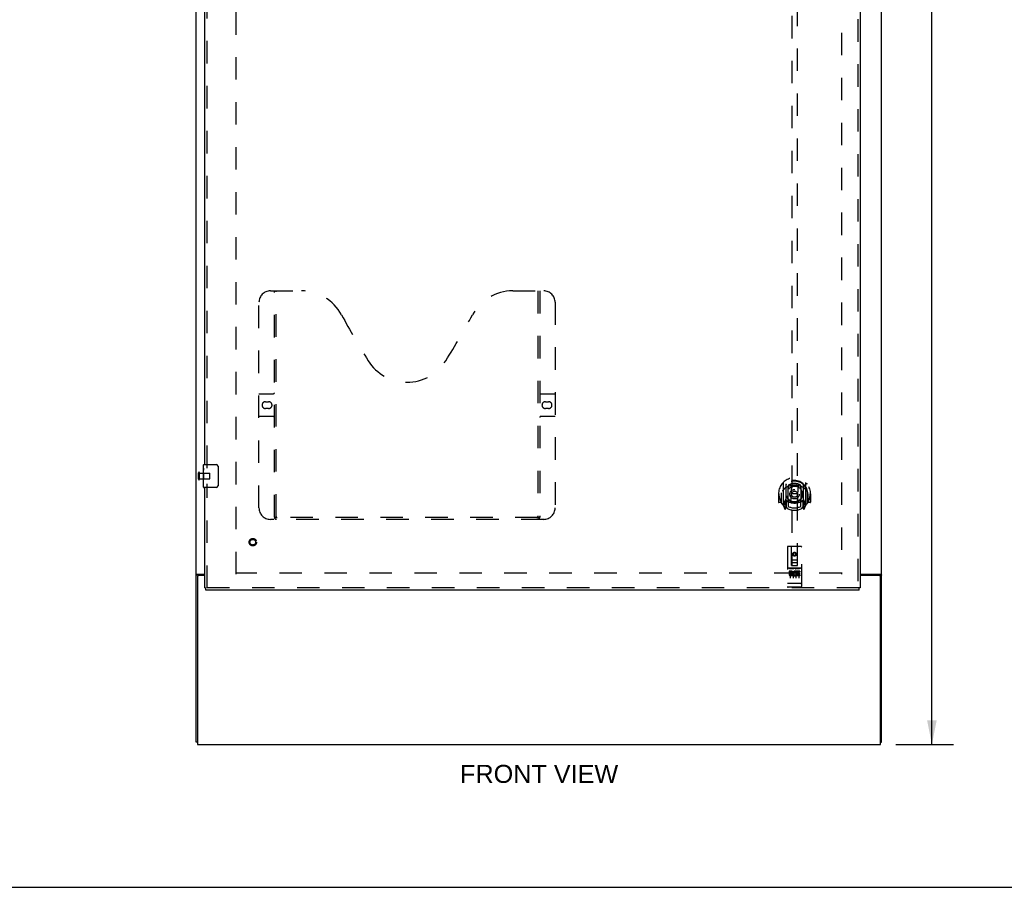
# Model space of a CAD drawing. Header units: inches. Extents: x 0 to 179, y 0 to 116.
# Tile 2 of 21: x 47 to 90, y 0 to 38. Entities that reach past the tile are written whole.
import ezdxf

# ---------------------------------------------------------------- set-up
doc = ezdxf.new("R2010")
doc.units = ezdxf.units.IN
doc.header["$LTSCALE"] = 9.842105
doc.header["$MEASUREMENT"] = 0
doc.linetypes.add('HIDDEN', pattern=[0.2, 0.1, -0.1])
doc.layers.get('0').update_dxf_attribs({"linetype": 'CONTINUOUS'})
for name, color, linetype in [('DEFAULT_2', 8, 'HIDDEN'), ('DIMENSIONS', 7, 'CONTINUOUS'), ('DOOR_ASSEMBLY', 7, 'CONTINUOUS')]:
    doc.layers.add(name, color=color, linetype=linetype)
doc.styles.get("Standard").update_dxf_attribs({"font": 'arial.ttf'})
doc.dimstyles.new('DIMSTYLE_1', dxfattribs={"dimtxt": 0.789474, "dimasz": 1.052632, "dimexe": 0.09, "dimexo": 0.07, "dimgap": 0.0375, "dimtad": 0, "dimtih": 1, "dimtoh": 1, "dimzin": 4, "dimdsep": 46, "dimtxsty": 'Standard', "dimblk": '_FILLED', "dimblk1": '_FILLED', "dimblk2": '_FILLED', "dimcen": 0.09, "dimadec": 3, "dimazin": 1, "dimtfac": 1, "dimtdec": 3, "dimtofl": 0, "dimtmove": 0, "dimatfit": 3, "dimldrblk": '_FILLED', "dimfxl": 0, "dimtolj": 1, "dimtzin": 4, "dimarcsym": 0})

# ---------------------------------------------------------------- blocks, each defined once
blk = doc.blocks.new('_FILLED')
at = {"color": 0, "linetype": 'ByBlock'}
blk.add_solid([(0, 0), (-1, 0.2), (-1, -0.2)], dxfattribs=at)
blk = doc.blocks.new('*D9')
at = {"layer": 'DIMENSIONS', "color": 2, "linetype": 'Continuous'}
for p, q in [((85.062, 78.254), (87.583, 78.254)), ((86.636, 78.254), (86.636, 43.044)), ((86.636, 6.254), (86.636, 41.465)), ((85.062, 6.254), (87.583, 6.254))]:
    blk.add_line(p, q, dxfattribs=at)
at = {"layer": 'DIMENSIONS', "color": 2, "linetype": 'Continuous', "xscale": 1.0526315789, "yscale": 1.0526315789, "zscale": 1.0526315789}
for p, rotation in [((86.636, 78.254), 90), ((86.636, 6.254), 270)]:
    blk.add_blockref('_FILLED', p, dxfattribs=dict(at, rotation=rotation))
at = {"layer": 'DIMENSIONS', "color": 2, "linetype": 'Continuous', "insert": (86.636, 42.649), "char_height": 0.7895, "width": 2.75876, "attachment_point": 2, "line_spacing_factor": 0.9}
blk.add_mtext('72.00', dxfattribs=at)

msp = doc.modelspace()

# ---------------------------------------------------------------- linework, layer by layer
at = {"color": 3, "linetype": 'Continuous'}
for p, q in [((54.437, 6.358), (54.437, 78.15)), ((84.437, 6.358), (84.437, 78.15)), ((54.489, 13.59), (54.489, 6.254)), ((54.496, 13.702), (54.812, 13.702)), ((54.812, 13.65), (54.549, 13.65)), ((83.499, 13.702), (84.377, 13.702)), ((84.325, 13.65), (83.499, 13.65)), ((84.385, 6.254), (84.385, 13.59)), ((54.489, 6.254), (84.385, 6.254))]:
    msp.add_line(p, q, dxfattribs=at)
at = {"color": 7, "linetype": 'Continuous'}
for p, q in [((54.541, 13.665), (54.437, 13.665)), ((54.541, 13.65), (54.541, 13.665)), ((84.333, 13.665), (84.437, 13.665)), ((84.333, 13.665), (84.333, 13.65)), ((54.489, 6.358), (54.437, 6.358)), ((84.385, 6.358), (84.437, 6.358)), ((0, 0), (178.947, 0))]:
    msp.add_line(p, q, dxfattribs=at)
at = {"color": 3, "linetype": 'Continuous'}
for points in [[(54.475, 13.692), (54.468, 13.689), (54.464, 13.687), (54.461, 13.686), (54.457, 13.685), (54.454, 13.683), (54.451, 13.682), (54.449, 13.68), (54.446, 13.679), (54.444, 13.677), (54.442, 13.676), (54.44, 13.674), (54.439, 13.672), (54.438, 13.671), (54.437, 13.669), (54.437, 13.667), (54.437, 13.665)], [(54.496, 13.702), (54.494, 13.701), (54.492, 13.699), (54.489, 13.698), (54.486, 13.696), (54.483, 13.695), (54.479, 13.693), (54.475, 13.692)], [(84.377, 13.702), (84.379, 13.701), (84.382, 13.699), (84.384, 13.698), (84.387, 13.696), (84.391, 13.695), (84.394, 13.693), (84.398, 13.692), (84.406, 13.689)], [(84.406, 13.689), (84.41, 13.687), (84.413, 13.686), (84.416, 13.685), (84.42, 13.683), (84.422, 13.682), (84.425, 13.68), (84.428, 13.679), (84.43, 13.677), (84.432, 13.676), (84.433, 13.674), (84.435, 13.672), (84.436, 13.671), (84.436, 13.669), (84.437, 13.667), (84.437, 13.665)]]:
    msp.add_lwpolyline(points, dxfattribs=at)
at = {"color": 7, "linetype": 'Continuous'}
for points in [[(54.558, 13.681), (54.554, 13.679), (54.552, 13.678), (54.55, 13.676), (54.548, 13.675), (54.546, 13.674), (54.544, 13.672), (54.543, 13.671), (54.542, 13.669), (54.541, 13.668), (54.541, 13.667), (54.541, 13.665)], [(54.573, 13.702), (54.573, 13.7), (54.573, 13.699), (54.573, 13.697), (54.572, 13.695), (54.572, 13.694), (54.571, 13.692), (54.57, 13.691), (54.569, 13.689), (54.567, 13.688), (54.565, 13.686), (54.564, 13.685), (54.562, 13.684), (54.56, 13.683), (54.558, 13.681)], [(84.301, 13.702), (84.301, 13.7), (84.301, 13.699), (84.301, 13.697), (84.301, 13.695), (84.302, 13.694), (84.303, 13.692), (84.304, 13.691), (84.305, 13.689), (84.307, 13.688), (84.308, 13.686), (84.31, 13.685), (84.312, 13.684), (84.314, 13.683), (84.316, 13.681), (84.32, 13.679)], [(84.32, 13.679), (84.322, 13.678), (84.324, 13.676), (84.326, 13.675), (84.328, 13.674), (84.33, 13.672), (84.331, 13.671), (84.332, 13.669), (84.332, 13.668), (84.333, 13.667), (84.333, 13.665)]]:
    msp.add_lwpolyline(points, dxfattribs=at)
at = {"color": 3, "linetype": 'Continuous'}
for centre, start, end in [((54.549, 13.59), 90, 180), ((84.325, 13.59), 0, 90)]:
    msp.add_arc(centre, 0.06, start, end, dxfattribs=at)
at = {"layer": 'DEFAULT_2', "color": 8, "linetype": 'HIDDEN'}
for p, q in [((56.187, 13.702), (56.187, 74.806)), ((82.687, 74.806), (82.687, 13.702)), ((54.541, 17.862), (54.541, 18.146)), ((54.584, 17.862), (54.584, 18.146)), ((54.584, 18.128), (55.031, 18.128)), ((55.041, 17.89), (55.041, 18.118)), ((54.584, 17.88), (55.031, 17.88)), ((82.687, 13.754), (56.187, 13.754))]:
    msp.add_line(p, q, dxfattribs=at)
for centre, radius, start, end in [((54.562, 18.146), 0.0215, 360, 180), ((55.031, 18.118), 0.01, 360, 90), ((54.562, 17.862), 0.0215, 180, 0), ((55.031, 17.89), 0.01, 270, 0)]:
    msp.add_arc(centre, radius, start, end, dxfattribs=at)
at = {"layer": 'DOOR_ASSEMBLY', "color": 8, "linetype": 'HIDDEN'}
for p, q in [((83.395, 75.4), (83.395, 13.108)), ((54.916, 18.349), (54.916, 43.909)), ((80.499, 42.084), (80.499, 14.082)), ((80.749, 14.082), (80.749, 42.084)), ((57.686, 26.108), (59.041, 26.108)), ((57.861, 16.198), (57.861, 26.108)), ((57.941, 16.228), (57.941, 26.108)), ((68.291, 26.108), (69.646, 26.108)), ((69.391, 26.108), (69.391, 16.228)), ((69.471, 26.108), (69.471, 16.198)), ((57.186, 16.608), (57.186, 25.608)), ((70.146, 25.608), (70.146, 16.608)), ((57.186, 21.608), (57.821, 21.608)), ((69.511, 21.608), (70.146, 21.608)), ((57.472, 21.258), (57.609, 21.258)), ((69.722, 21.258), (69.859, 21.258)), ((57.609, 20.958), (57.472, 20.958)), ((69.859, 20.958), (69.722, 20.958)), ((57.821, 20.608), (57.186, 20.608)), ((70.146, 20.608), (69.511, 20.608)), ((80.124, 17.71), (80.124, 16.742)), ((81.124, 16.742), (81.124, 17.71)), ((54.916, 13.108), (54.916, 17.659)), ((80.049, 17.272), (80.05, 17.275)), ((80.049, 16.815), (80.049, 17.272)), ((80.242, 17.656), (80.242, 16.64)), ((80.249, 17.631), (80.249, 16.628)), ((80.342, 16.908), (80.342, 17.539)), ((80.349, 17.591), (80.349, 17.488)), ((80.462, 17.565), (80.492, 17.226)), ((80.787, 17.565), (80.757, 17.226)), ((80.899, 17.488), (80.899, 17.591)), ((80.907, 17.539), (80.907, 16.908)), ((80.999, 17.631), (80.999, 16.628)), ((81.007, 17.656), (81.007, 16.64)), ((81.199, 17.272), (81.199, 17.275)), ((81.199, 16.815), (81.199, 17.272)), ((79.939, 17.226), (79.924, 17.226)), ((79.924, 17.226), (79.924, 16.853)), ((80.042, 16.838), (79.939, 16.838)), ((80.042, 17.226), (80.057, 17.226)), ((80.042, 17.226), (80.042, 16.838)), ((80.042, 16.838), (80.05, 16.853)), ((80.242, 16.897), (80.182, 16.897)), ((80.182, 16.897), (80.182, 16.747)), ((80.252, 16.86), (80.252, 16.653)), ((80.342, 16.898), (80.269, 16.898)), ((80.338, 16.88), (80.272, 16.88)), ((80.349, 16.927), (80.349, 16.675)), ((80.461, 16.882), (80.492, 17.226)), ((80.757, 17.226), (80.492, 17.226)), ((80.787, 16.882), (80.757, 17.226)), ((80.899, 16.675), (80.899, 16.927)), ((80.979, 16.898), (80.907, 16.898)), ((80.977, 16.88), (80.911, 16.88)), ((80.997, 16.653), (80.997, 16.86)), ((81.067, 16.897), (81.007, 16.897)), ((81.067, 16.747), (81.067, 16.897)), ((81.207, 17.226), (81.192, 17.226)), ((81.199, 16.853), (81.207, 16.838)), ((81.207, 17.226), (81.207, 16.838)), ((81.309, 16.838), (81.207, 16.838)), ((81.324, 17.226), (81.309, 17.226)), ((81.324, 17.226), (81.324, 16.853)), ((80.129, 16.731), (80.199, 16.556)), ((80.182, 16.747), (80.249, 16.747)), ((80.22, 16.8), (80.19, 16.754)), ((80.22, 16.636), (80.225, 16.633)), ((80.228, 16.559), (80.242, 16.64)), ((80.319, 16.578), (80.249, 16.687)), ((80.999, 16.687), (80.929, 16.578)), ((80.999, 16.747), (81.067, 16.747)), ((81.007, 16.64), (81.021, 16.559)), ((81.028, 16.636), (81.028, 16.636)), ((81.028, 16.636), (81.028, 16.636)), ((81.028, 16.636), (81.028, 16.636)), ((81.059, 16.754), (81.029, 16.8)), ((81.05, 16.556), (81.12, 16.731)), ((69.646, 16.108), (57.686, 16.108)), ((69.387, 16.188), (57.945, 16.188)), ((80.312, 14.892), (80.312, 13.167)), ((80.907, 14.922), (80.342, 14.922)), ((80.498, 14.082), (80.494, 14.892)), ((80.624, 14.654), (80.562, 14.618)), ((80.687, 14.618), (80.624, 14.654)), ((80.624, 14.654), (80.624, 14.643)), ((80.751, 14.082), (80.754, 14.892)), ((80.937, 13.167), (80.937, 14.892)), ((80.497, 14.332), (80.752, 14.332)), ((80.562, 14.618), (80.572, 14.612)), ((80.562, 14.618), (80.562, 14.546)), ((80.562, 14.546), (80.572, 14.552)), ((80.562, 14.546), (80.624, 14.51)), ((80.624, 14.643), (80.572, 14.612)), ((80.572, 14.612), (80.572, 14.552)), ((80.572, 14.552), (80.624, 14.521)), ((80.677, 14.612), (80.624, 14.643)), ((80.624, 14.521), (80.677, 14.552)), ((80.624, 14.51), (80.687, 14.546)), ((80.624, 14.51), (80.624, 14.521)), ((80.687, 14.618), (80.677, 14.612)), ((80.677, 14.552), (80.677, 14.612)), ((80.687, 14.546), (80.677, 14.552)), ((80.687, 14.546), (80.687, 14.618)), ((80.907, 13.965), (80.342, 13.965)), ((80.48, 13.843), (80.388, 13.843)), ((80.388, 13.843), (80.388, 13.8)), ((80.48, 13.8), (80.388, 13.8)), ((80.413, 13.949), (80.585, 13.949)), ((80.437, 13.834), (80.437, 13.528)), ((80.498, 14.082), (80.499, 14.082)), ((80.499, 14.082), (80.749, 14.082)), ((80.709, 14.207), (80.539, 14.207)), ((80.562, 13.834), (80.562, 13.528)), ((80.663, 13.949), (80.835, 13.949)), ((80.687, 13.834), (80.687, 13.528)), ((80.7, 13.807), (80.687, 13.789)), ((80.697, 13.832), (80.7, 13.831)), ((80.856, 13.843), (80.7, 13.843)), ((80.7, 13.843), (80.7, 13.831)), ((80.7, 13.807), (80.7, 13.63)), ((80.856, 13.8), (80.743, 13.8)), ((80.743, 13.8), (80.743, 13.757)), ((80.749, 14.082), (80.751, 14.082)), ((80.812, 13.834), (80.812, 13.528)), ((80.856, 13.843), (80.856, 13.8)), ((80.484, 13.757), (80.438, 13.757)), ((80.48, 13.716), (80.451, 13.716)), ((80.544, 13.672), (80.451, 13.672)), ((80.544, 13.63), (80.451, 13.63)), ((80.544, 13.672), (80.544, 13.63)), ((80.676, 13.678), (80.693, 13.639)), ((80.856, 13.63), (80.7, 13.63)), ((80.835, 13.757), (80.743, 13.757)), ((80.835, 13.714), (80.743, 13.714)), ((80.743, 13.714), (80.743, 13.672)), ((80.856, 13.672), (80.743, 13.672)), ((80.835, 13.757), (80.835, 13.714)), ((80.856, 13.672), (80.856, 13.63)), ((83.457, 13.108), (54.854, 13.108)), ((80.329, 13.296), (80.328, 13.296)), ((80.33, 13.295), (80.329, 13.296)), ((80.331, 13.295), (80.33, 13.295)), ((80.333, 13.295), (80.332, 13.295)), ((80.334, 13.295), (80.333, 13.295)), ((80.335, 13.295), (80.334, 13.295)), ((80.334, 13.295), (80.334, 13.295)), ((80.336, 13.295), (80.335, 13.295)), ((80.337, 13.295), (80.336, 13.295)), ((80.338, 13.295), (80.337, 13.295)), ((80.339, 13.295), (80.338, 13.295)), ((80.34, 13.295), (80.339, 13.295)), ((80.339, 13.295), (80.339, 13.295)), ((80.341, 13.295), (80.34, 13.295)), ((80.342, 13.295), (80.341, 13.295)), ((80.907, 13.295), (80.342, 13.295)), ((80.907, 13.137), (80.342, 13.137)), ((80.907, 13.295), (80.908, 13.295)), ((80.908, 13.295), (80.909, 13.295)), ((80.909, 13.295), (80.91, 13.295)), ((80.91, 13.295), (80.911, 13.295)), ((80.911, 13.295), (80.912, 13.295)), ((80.911, 13.295), (80.911, 13.295)), ((80.912, 13.295), (80.913, 13.295)), ((80.913, 13.295), (80.914, 13.295)), ((80.914, 13.295), (80.915, 13.295)), ((80.915, 13.295), (80.916, 13.295)), ((80.916, 13.295), (80.917, 13.295)), ((80.916, 13.295), (80.916, 13.295)), ((80.917, 13.295), (80.918, 13.295)), ((80.918, 13.295), (80.919, 13.295)), ((80.919, 13.296), (80.92, 13.296)), ((80.919, 13.295), (80.919, 13.296)), ((80.92, 13.296), (80.921, 13.296))]:
    msp.add_line(p, q, dxfattribs=at)
at = {"layer": 'DOOR_ASSEMBLY', "color": 3, "linetype": 'Continuous'}
for p, q in [((83.499, 75.4), (83.499, 13.108)), ((54.812, 18.504), (54.812, 43.754)), ((54.812, 13.108), (54.812, 17.504)), ((83.457, 13.004), (54.854, 13.004))]:
    msp.add_line(p, q, dxfattribs=at)
at = {"layer": 'DOOR_ASSEMBLY', "color": 7, "linetype": 'Continuous'}
for p, q in [((54.752, 18.344), (54.752, 18.489)), ((54.752, 18.086), (54.752, 18.343)), ((54.758, 18.287), (54.752, 18.287)), ((54.752, 18.119), (54.759, 18.119)), ((54.759, 18.119), (54.759, 18.256)), ((54.767, 18.504), (55.307, 18.504)), ((55.407, 18.404), (55.407, 17.604)), ((54.752, 17.519), (54.752, 18.083)), ((54.753, 18.057), (54.752, 18.057)), ((54.752, 17.925), (54.758, 17.925)), ((54.752, 17.889), (54.759, 17.889)), ((54.752, 17.826), (54.759, 17.826)), ((54.759, 17.658), (54.759, 17.889)), ((54.752, 17.658), (54.759, 17.658)), ((55.307, 17.504), (54.767, 17.504)), ((54.812, 13.108), (54.854, 13.108)), ((54.854, 13.004), (54.854, 13.108)), ((83.499, 13.108), (83.457, 13.108)), ((83.457, 13.004), (83.457, 13.108))]:
    msp.add_line(p, q, dxfattribs=at)
for points in [[(54.752, 18.344), (54.752, 18.34), (54.752, 18.335), (54.753, 18.33), (54.754, 18.324), (54.755, 18.317), (54.755, 18.309), (54.756, 18.301), (54.757, 18.292)], [(54.757, 18.292), (54.758, 18.284), (54.758, 18.274), (54.759, 18.265), (54.759, 18.256)], [(55.4, 18.44), (55.402, 18.435), (55.404, 18.429), (55.405, 18.423), (55.406, 18.417), (55.407, 18.411), (55.407, 18.404)], [(54.752, 18.086), (54.752, 18.078), (54.753, 18.069), (54.753, 18.059)], [(54.753, 18.059), (54.754, 18.048), (54.755, 18.037), (54.756, 18.025), (54.757, 18.013), (54.758, 18.001), (54.758, 17.988), (54.759, 17.975), (54.759, 17.962), (54.759, 17.949), (54.758, 17.937), (54.758, 17.924), (54.757, 17.912), (54.756, 17.9)], [(55.407, 17.604), (55.407, 17.598), (55.406, 17.592), (55.405, 17.586), (55.404, 17.58), (55.402, 17.574), (55.4, 17.568)]]:
    msp.add_lwpolyline(points, dxfattribs=at)
at = {"layer": 'DOOR_ASSEMBLY', "color": 8, "linetype": 'HIDDEN'}
for points in [[(80.079, 17.665), (80.08, 17.665), (80.08, 17.666), (80.081, 17.667), (80.082, 17.668), (80.082, 17.669), (80.083, 17.67), (80.084, 17.67), (80.085, 17.671), (80.085, 17.672), (80.086, 17.673), (80.087, 17.673), (80.088, 17.674), (80.089, 17.675), (80.089, 17.675), (80.09, 17.676), (80.091, 17.677), (80.092, 17.677), (80.093, 17.678), (80.093, 17.679), (80.094, 17.679), (80.095, 17.68), (80.096, 17.68), (80.097, 17.681), (80.098, 17.682), (80.099, 17.682), (80.099, 17.683), (80.1, 17.683), (80.101, 17.684), (80.102, 17.684), (80.103, 17.685), (80.104, 17.685), (80.105, 17.686), (80.106, 17.686), (80.107, 17.686)], [(81.142, 17.686), (81.143, 17.686), (81.144, 17.686), (81.145, 17.685), (81.146, 17.685), (81.147, 17.684), (81.147, 17.684), (81.148, 17.683), (81.149, 17.683), (81.15, 17.682), (81.151, 17.682), (81.152, 17.681), (81.153, 17.68), (81.154, 17.68), (81.154, 17.679), (81.155, 17.679), (81.156, 17.678), (81.157, 17.677), (81.158, 17.677), (81.159, 17.676), (81.159, 17.675), (81.16, 17.675), (81.161, 17.674), (81.162, 17.673), (81.162, 17.673), (81.163, 17.672), (81.164, 17.671), (81.165, 17.67), (81.166, 17.67), (81.166, 17.669), (81.167, 17.668), (81.168, 17.667), (81.168, 17.666), (81.169, 17.665), (81.17, 17.665)], [(80.17, 17.441), (80.169, 17.44), (80.167, 17.438), (80.165, 17.437), (80.164, 17.435), (80.162, 17.434), (80.161, 17.432), (80.159, 17.431), (80.157, 17.429), (80.155, 17.427), (80.154, 17.425), (80.152, 17.423), (80.15, 17.421), (80.148, 17.419), (80.146, 17.417), (80.144, 17.415), (80.142, 17.412), (80.14, 17.41), (80.138, 17.407), (80.136, 17.405), (80.134, 17.402), (80.131, 17.399), (80.129, 17.396), (80.127, 17.393), (80.125, 17.39), (80.122, 17.386), (80.12, 17.383), (80.117, 17.379), (80.115, 17.376), (80.112, 17.372), (80.109, 17.368), (80.107, 17.363), (80.104, 17.359), (80.101, 17.354), (80.098, 17.35), (80.095, 17.344), (80.092, 17.339)], [(80.436, 17.583), (80.442, 17.584), (80.447, 17.586), (80.453, 17.587), (80.458, 17.588), (80.464, 17.59), (80.469, 17.591), (80.474, 17.592), (80.48, 17.593), (80.485, 17.594), (80.491, 17.595), (80.496, 17.597), (80.502, 17.598), (80.507, 17.598), (80.513, 17.599), (80.518, 17.6), (80.524, 17.601), (80.53, 17.602), (80.535, 17.603), (80.541, 17.603), (80.546, 17.604), (80.552, 17.605), (80.557, 17.605), (80.563, 17.606), (80.568, 17.606), (80.574, 17.606), (80.58, 17.607), (80.585, 17.607), (80.591, 17.608), (80.596, 17.608), (80.602, 17.608), (80.608, 17.608), (80.613, 17.608), (80.619, 17.608), (80.624, 17.608), (80.63, 17.608), (80.636, 17.608), (80.641, 17.608), (80.647, 17.608), (80.652, 17.608), (80.658, 17.608), (80.664, 17.607), (80.669, 17.607), (80.675, 17.606), (80.68, 17.606), (80.686, 17.606), (80.691, 17.605), (80.697, 17.605), (80.703, 17.604), (80.708, 17.603), (80.714, 17.603), (80.719, 17.602), (80.725, 17.601), (80.73, 17.6), (80.736, 17.599), (80.741, 17.598), (80.747, 17.598), (80.752, 17.597), (80.758, 17.595), (80.763, 17.594), (80.769, 17.593), (80.774, 17.592), (80.78, 17.591), (80.785, 17.59), (80.791, 17.588), (80.796, 17.587), (80.802, 17.586), (80.807, 17.584), (80.812, 17.583)], [(81.157, 17.339), (81.154, 17.344), (81.151, 17.35), (81.148, 17.354), (81.145, 17.359), (81.142, 17.363), (81.139, 17.368), (81.137, 17.372), (81.134, 17.376), (81.132, 17.379), (81.129, 17.383), (81.127, 17.386), (81.124, 17.39), (81.122, 17.393), (81.12, 17.396), (81.117, 17.399), (81.115, 17.402), (81.113, 17.405), (81.111, 17.407), (81.109, 17.41), (81.107, 17.412), (81.105, 17.415), (81.103, 17.417), (81.101, 17.419), (81.099, 17.421), (81.097, 17.423), (81.095, 17.425), (81.093, 17.427), (81.092, 17.429), (81.09, 17.431), (81.088, 17.432), (81.087, 17.434), (81.085, 17.435), (81.083, 17.437), (81.082, 17.438), (81.08, 17.44), (81.079, 17.441)], [(80.107, 16.765), (80.106, 16.766), (80.105, 16.766), (80.104, 16.766), (80.103, 16.767), (80.102, 16.767), (80.101, 16.768), (80.1, 16.768), (80.099, 16.769), (80.099, 16.769), (80.098, 16.77), (80.097, 16.771), (80.096, 16.771), (80.095, 16.772), (80.094, 16.772), (80.093, 16.773), (80.093, 16.774), (80.092, 16.774), (80.091, 16.775), (80.09, 16.776), (80.089, 16.776), (80.089, 16.777), (80.088, 16.778), (80.087, 16.778), (80.086, 16.779), (80.085, 16.78), (80.085, 16.781), (80.084, 16.781), (80.083, 16.782), (80.082, 16.783), (80.082, 16.784), (80.081, 16.785), (80.08, 16.785), (80.08, 16.786), (80.079, 16.787)], [(81.17, 16.787), (81.169, 16.786), (81.168, 16.785), (81.168, 16.785), (81.167, 16.784), (81.166, 16.783), (81.166, 16.782), (81.165, 16.781), (81.164, 16.781), (81.163, 16.78), (81.162, 16.779), (81.162, 16.778), (81.161, 16.778), (81.16, 16.777), (81.159, 16.776), (81.159, 16.776), (81.158, 16.775), (81.157, 16.774), (81.156, 16.774), (81.155, 16.773), (81.154, 16.772), (81.154, 16.772), (81.153, 16.771), (81.152, 16.771), (81.151, 16.77), (81.15, 16.769), (81.149, 16.769), (81.148, 16.768), (81.147, 16.768), (81.147, 16.767), (81.146, 16.767), (81.145, 16.766), (81.144, 16.766), (81.143, 16.766), (81.142, 16.765)], [(57.851, 16.228), (57.867, 16.217), (57.883, 16.208), (57.899, 16.2), (57.914, 16.194), (57.93, 16.19), (57.945, 16.188)], [(69.387, 16.188), (69.402, 16.19), (69.417, 16.194), (69.433, 16.2), (69.449, 16.208), (69.465, 16.217), (69.481, 16.228)], [(80.407, 13.948), (80.407, 13.948), (80.407, 13.948), (80.407, 13.948), (80.407, 13.948), (80.407, 13.948), (80.407, 13.948), (80.408, 13.948), (80.408, 13.948), (80.408, 13.948), (80.408, 13.948), (80.408, 13.948), (80.408, 13.948), (80.408, 13.948), (80.408, 13.948), (80.408, 13.948), (80.408, 13.948), (80.409, 13.948), (80.409, 13.948), (80.409, 13.948), (80.409, 13.948), (80.409, 13.948), (80.409, 13.948), (80.409, 13.948), (80.41, 13.948), (80.41, 13.949), (80.41, 13.949), (80.41, 13.949), (80.41, 13.949), (80.41, 13.949), (80.41, 13.949), (80.411, 13.949), (80.411, 13.949), (80.411, 13.949), (80.411, 13.949), (80.411, 13.949), (80.411, 13.949), (80.412, 13.949), (80.412, 13.949), (80.412, 13.949), (80.412, 13.949), (80.412, 13.949), (80.413, 13.949), (80.413, 13.949), (80.413, 13.949), (80.413, 13.949)], [(80.585, 13.949), (80.585, 13.949), (80.586, 13.949), (80.586, 13.949), (80.586, 13.949), (80.586, 13.949), (80.587, 13.949), (80.587, 13.949), (80.587, 13.949), (80.587, 13.949), (80.587, 13.949), (80.587, 13.949), (80.588, 13.949), (80.588, 13.949), (80.588, 13.949), (80.588, 13.949), (80.588, 13.949), (80.588, 13.949), (80.589, 13.949), (80.589, 13.949), (80.589, 13.949), (80.589, 13.949), (80.589, 13.948), (80.589, 13.948), (80.589, 13.948), (80.59, 13.948), (80.59, 13.948), (80.59, 13.948), (80.59, 13.948), (80.59, 13.948), (80.59, 13.948), (80.59, 13.948), (80.59, 13.948), (80.591, 13.948), (80.591, 13.948), (80.591, 13.948), (80.591, 13.948), (80.591, 13.948), (80.591, 13.948), (80.591, 13.948), (80.591, 13.948), (80.591, 13.948), (80.592, 13.948), (80.592, 13.948), (80.592, 13.948), (80.592, 13.948), (80.592, 13.948)], [(80.657, 13.948), (80.657, 13.948), (80.657, 13.948), (80.657, 13.948), (80.657, 13.948), (80.657, 13.948), (80.657, 13.948), (80.658, 13.948), (80.658, 13.948), (80.658, 13.948), (80.658, 13.948), (80.658, 13.948), (80.658, 13.948), (80.658, 13.948), (80.658, 13.948), (80.658, 13.948), (80.659, 13.948), (80.659, 13.948), (80.659, 13.948), (80.659, 13.948), (80.659, 13.948), (80.659, 13.948), (80.659, 13.948), (80.659, 13.948), (80.66, 13.948), (80.66, 13.949), (80.66, 13.949), (80.66, 13.949), (80.66, 13.949), (80.66, 13.949), (80.66, 13.949), (80.661, 13.949), (80.661, 13.949), (80.661, 13.949), (80.661, 13.949), (80.661, 13.949), (80.661, 13.949), (80.662, 13.949), (80.662, 13.949), (80.662, 13.949), (80.662, 13.949), (80.662, 13.949), (80.663, 13.949), (80.663, 13.949), (80.663, 13.949), (80.663, 13.949)], [(80.835, 13.949), (80.835, 13.949), (80.836, 13.949), (80.836, 13.949), (80.836, 13.949), (80.836, 13.949), (80.837, 13.949), (80.837, 13.949), (80.837, 13.949), (80.837, 13.949), (80.837, 13.949), (80.837, 13.949), (80.838, 13.949), (80.838, 13.949), (80.838, 13.949), (80.838, 13.949), (80.838, 13.949), (80.838, 13.949), (80.839, 13.949), (80.839, 13.949), (80.839, 13.949), (80.839, 13.949), (80.839, 13.948), (80.839, 13.948), (80.839, 13.948), (80.84, 13.948), (80.84, 13.948), (80.84, 13.948), (80.84, 13.948), (80.84, 13.948), (80.84, 13.948), (80.84, 13.948), (80.84, 13.948), (80.841, 13.948), (80.841, 13.948), (80.841, 13.948), (80.841, 13.948), (80.841, 13.948), (80.841, 13.948), (80.841, 13.948), (80.841, 13.948), (80.841, 13.948), (80.842, 13.948), (80.842, 13.948), (80.842, 13.948), (80.842, 13.948), (80.842, 13.948)], [(80.328, 13.296), (80.328, 13.296), (80.327, 13.296), (80.327, 13.296), (80.327, 13.296), (80.326, 13.296), (80.326, 13.296), (80.326, 13.296), (80.325, 13.296), (80.325, 13.296), (80.325, 13.296), (80.324, 13.296), (80.324, 13.296), (80.323, 13.296), (80.323, 13.296), (80.323, 13.297), (80.323, 13.297), (80.322, 13.297), (80.322, 13.297), (80.322, 13.297), (80.321, 13.297), (80.321, 13.297), (80.321, 13.297), (80.32, 13.297), (80.32, 13.297), (80.32, 13.297), (80.319, 13.297), (80.319, 13.297), (80.319, 13.297), (80.319, 13.298), (80.318, 13.298), (80.318, 13.298), (80.318, 13.298), (80.318, 13.298), (80.317, 13.298), (80.317, 13.298), (80.317, 13.298), (80.317, 13.298), (80.316, 13.298), (80.316, 13.298), (80.316, 13.298), (80.316, 13.299), (80.316, 13.299), (80.315, 13.299), (80.315, 13.299), (80.315, 13.299), (80.315, 13.299), (80.315, 13.299), (80.314, 13.299), (80.314, 13.299), (80.314, 13.299), (80.314, 13.3), (80.314, 13.3), (80.314, 13.3), (80.314, 13.3), (80.313, 13.3), (80.313, 13.3), (80.313, 13.3), (80.313, 13.3), (80.313, 13.3), (80.313, 13.3), (80.313, 13.3), (80.313, 13.301), (80.313, 13.301), (80.312, 13.301), (80.312, 13.301), (80.312, 13.301), (80.312, 13.301), (80.312, 13.301), (80.312, 13.301), (80.312, 13.301), (80.312, 13.302), (80.312, 13.302), (80.312, 13.302), (80.312, 13.302), (80.312, 13.302), (80.312, 13.302), (80.312, 13.302), (80.312, 13.302)], [(80.332, 13.295), (80.331, 13.295), (80.331, 13.295)], [(80.921, 13.296), (80.921, 13.296), (80.922, 13.296), (80.922, 13.296), (80.922, 13.296), (80.923, 13.296), (80.923, 13.296), (80.924, 13.296), (80.924, 13.296), (80.924, 13.296), (80.925, 13.296), (80.925, 13.296), (80.925, 13.296), (80.926, 13.296), (80.926, 13.297), (80.926, 13.297), (80.927, 13.297), (80.927, 13.297), (80.927, 13.297), (80.927, 13.297), (80.928, 13.297), (80.928, 13.297), (80.928, 13.297), (80.929, 13.297), (80.929, 13.297), (80.929, 13.297), (80.93, 13.297), (80.93, 13.297), (80.93, 13.298), (80.93, 13.298), (80.931, 13.298), (80.931, 13.298), (80.931, 13.298), (80.931, 13.298), (80.932, 13.298), (80.932, 13.298), (80.932, 13.298), (80.932, 13.298), (80.932, 13.298), (80.933, 13.298), (80.933, 13.299), (80.933, 13.299), (80.933, 13.299), (80.934, 13.299), (80.934, 13.299), (80.934, 13.299), (80.934, 13.299), (80.934, 13.299), (80.934, 13.299), (80.935, 13.299), (80.935, 13.3), (80.935, 13.3), (80.935, 13.3), (80.935, 13.3), (80.935, 13.3), (80.935, 13.3), (80.936, 13.3), (80.936, 13.3), (80.936, 13.3), (80.936, 13.3), (80.936, 13.3), (80.936, 13.301), (80.936, 13.301), (80.936, 13.301), (80.936, 13.301), (80.936, 13.301), (80.937, 13.301), (80.937, 13.301), (80.937, 13.301), (80.937, 13.301), (80.937, 13.302), (80.937, 13.302), (80.937, 13.302), (80.937, 13.302), (80.937, 13.302), (80.937, 13.302), (80.937, 13.302), (80.937, 13.302)]]:
    msp.add_lwpolyline(points, dxfattribs=at)
for centre, radius in [((80.624, 17.208), 0.35), ((80.624, 17.208), 0.335), ((80.624, 17.208), 0.205), ((80.624, 17.208), 0.133), ((56.916, 15.108), 0.164), ((56.916, 15.108), 0.124), ((80.624, 14.582), 0.085), ((80.624, 14.582), 0.0845)]:
    msp.add_circle(centre, radius, dxfattribs=at)
for centre, radius, start, end in [((57.686, 25.608), 0.5, 90, 180), ((59.041, 24.108), 2, 28.4813, 90), ((68.291, 24.108), 2, 90, 151.5187), ((69.646, 25.608), 0.5, 0, 90), ((95.349, 43.807), 39.307, 208.4813, 211.8705), ((31.983, 43.807), 39.307, 328.1295, 331.5187), ((63.666, 24.108), 2, 211.8705, 328.1295), ((57.821, 21.648), 0.04, 270, 360), ((69.511, 21.648), 0.04, 180, 270), ((57.472, 21.108), 0.15, 90, 270), ((57.609, 21.108), 0.15, 270, 90), ((69.722, 21.108), 0.15, 90, 270), ((69.859, 21.108), 0.15, 270, 90), ((57.821, 20.568), 0.04, 0, 90), ((69.511, 20.568), 0.04, 90, 180), ((80.624, 17.226), 0.7, 305.5126, 234.4874), ((80.624, 17.223), 0.583, 0.2464, 179.7536), ((80.624, 17.198), 0.58, 7.6622, 172.3378), ((80.139, 17.71), 0.015, 135.0748, 180), ((80.257, 17.656), 0.015, 130.3587, 180), ((80.624, 17.198), 0.48, 55.0461, 124.9539), ((80.992, 17.656), 0.015, 0, 49.6413), ((81.109, 17.71), 0.015, 0, 44.9252), ((80.069, 17.272), 0.02, 172.3378, 180), ((80.624, 16.908), 0.7, 49.529, 130.471), ((80.269, 17.631), 0.02, 129.3378, 179.9984), ((80.357, 17.539), 0.015, 112.9863, 180), ((80.379, 17.488), 0.03, 180, 311.1261), ((80.624, 17.208), 0.343, 48.8739, 131.1261), ((80.442, 17.563), 0.02, 5.0796, 105.5752), ((80.807, 17.563), 0.02, 74.4248, 174.9204), ((80.869, 17.488), 0.03, 228.8739, 360), ((80.892, 17.539), 0.015, 0, 67.0137), ((80.979, 17.631), 0.02, 0, 50.6594), ((81.179, 17.272), 0.02, 0, 7.6622), ((79.939, 16.853), 0.015, 180, 270), ((80.624, 17.226), 0.685, 180, 213.0115), ((80.069, 16.815), 0.02, 180, 215.2961), ((80.624, 17.538), 0.7, 233.2319, 306.7681), ((80.061, 16.902), 0.188, 327.3208, 360), ((80.269, 16.878), 0.02, 90, 180), ((80.272, 16.86), 0.02, 90, 180), ((80.338, 16.86), 0.02, 66.536, 90), ((80.357, 16.908), 0.015, 180, 247.0137), ((80.624, 17.52), 0.7, 246.536, 293.464), ((80.379, 16.927), 0.03, 48.8739, 180), ((80.624, 17.208), 0.343, 228.8739, 311.1261), ((80.441, 16.883), 0.02, 254.3869, 354.9204), ((80.807, 16.883), 0.02, 185.0796, 285.6131), ((80.869, 16.927), 0.03, 0, 131.1261), ((80.892, 16.908), 0.015, 292.9863, 360), ((80.911, 16.86), 0.02, 90, 113.464), ((80.977, 16.86), 0.02, 0, 90), ((80.979, 16.878), 0.02, 0, 90), ((81.187, 16.902), 0.188, 180, 212.6792), ((81.179, 16.815), 0.02, 324.7039, 360), ((80.624, 17.226), 0.685, 326.9885, 360), ((81.309, 16.853), 0.015, 270, 360), ((57.686, 16.608), 0.5, 180, 270), ((69.646, 16.608), 0.5, 270, 360), ((80.624, 17.208), 0.7, 215.2961, 324.7039), ((80.139, 16.742), 0.015, 180, 224.9252), ((80.194, 16.752), 0.005, 147.3208, 270), ((80.213, 16.562), 0.015, 201.8041, 350), ((80.229, 16.672), 0.02, 234.4874, 360), ((80.232, 16.653), 0.02, 234.7457, 360), ((80.269, 16.628), 0.02, 180, 238.5295), ((80.624, 17.208), 0.6, 242.7204, 297.2796), ((80.979, 16.628), 0.02, 301.4688, 359.9992), ((81.017, 16.653), 0.02, 180, 305.2543), ((81.019, 16.672), 0.02, 180, 305.5126), ((81.036, 16.562), 0.015, 190, 338.1959), ((81.054, 16.752), 0.005, 270, 32.6792), ((81.109, 16.742), 0.015, 315.0748, 360), ((57.951, 16.198), 0.09, 180, 270), ((57.981, 16.228), 0.04, 180, 270), ((69.351, 16.228), 0.04, 270, 360), ((69.381, 16.198), 0.09, 270, 360), ((80.342, 14.892), 0.03, 90, 180), ((80.464, 14.892), 0.03, 0, 90), ((80.784, 14.892), 0.03, 90, 180), ((80.907, 14.892), 0.03, 0, 90), ((80.342, 13.995), 0.03, 180, 270), ((80.48, 13.779), 0.0635, 270, 90), ((80.48, 13.778), 0.0219, 280.307, 90), ((80.539, 14.167), 0.04, 90, 180), ((80.539, 14.122), 0.04, 180, 270), ((80.65, 13.736), 0.107, 64.2636, 293.4027), ((80.65, 13.736), 0.0639, 54.8895, 293.4026), ((80.709, 14.167), 0.04, 0, 90), ((80.709, 14.122), 0.04, 270, 360), ((80.907, 13.995), 0.03, 270, 360), ((80.451, 13.694), 0.0644, 102.2995, 270.0775), ((80.451, 13.694), 0.0219, 89.9011, 270), ((80.342, 13.167), 0.03, 180, 270), ((80.907, 13.167), 0.03, 270, 360)]:
    msp.add_arc(centre, radius, start, end, dxfattribs=at)
at = {"layer": 'DOOR_ASSEMBLY', "color": 7, "linetype": 'Continuous'}
for centre, radius, start, end in [((54.767, 18.489), 0.015, 90, 180), ((55.307, 18.404), 0.1, 21.1999, 90), ((54.767, 17.519), 0.015, 180, 270), ((55.307, 17.604), 0.1, 270, 338.7946)]:
    msp.add_arc(centre, radius, start, end, dxfattribs=at)
msp.add_ellipse((55.015, 17.92), major_axis=(0.263, 0), ratio=0.432808, start_param=-3.141593, end_param=-2.961605, dxfattribs=at)

# ---------------------------------------------------------------- texts
at = {"layer": 'DIMENSIONS', "color": 2, "linetype": 'Continuous', "insert": (69.447, 5.361), "char_height": 0.7895, "width": 6.90863, "attachment_point": 2, "line_spacing_factor": 0.9}
msp.add_mtext('FRONT VIEW', dxfattribs=at)

# ---------------------------------------------------------------- dimensions: what is measured, and where the dimension line sits
at = {"layer": 'DIMENSIONS', "color": 2, "linetype": 'Continuous'}
dim = msp.add_linear_dim(base=(86.636, 6.254), p1=(84.992, 78.254), p2=(84.992, 6.254), angle=270, dimstyle='DIMSTYLE_1', dxfattribs=at)
dim.commit()
dim.dimension.update_dxf_attribs({"geometry": '*D9', "text_midpoint": (86.636, 42.25), "dimtype": 160})

doc.saveas('drawing.dxf')
